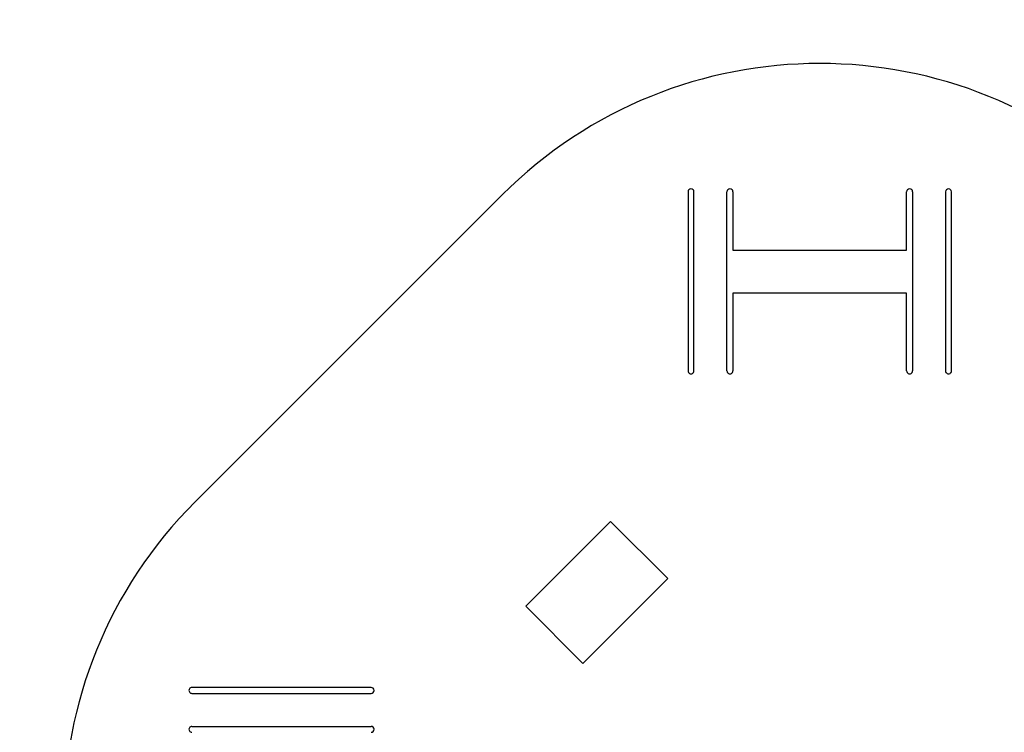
# Model space of a CAD drawing. Header units: millimetres. Extents: x -53 to 51, y -51 to 53.
# Tile 3 of 4: x -53 to 12, y 6 to 53. Entities that reach past the tile are written whole.
import ezdxf

# ---------------------------------------------------------------- set-up
doc = ezdxf.new("R2010")
doc.units = ezdxf.units.MM
doc.layers.add('Shape2DView028', color=7, linetype='CONTINUOUS')

msp = doc.modelspace()

# ---------------------------------------------------------------- linework, layer by layer
at = {"layer": 'Shape2DView028'}
for p, q in [((-41.7193, 21.2132), (-21.2132, 41.7193)), ((-8.8, 41.9296), (-8.8, 29.9624)), ((-8.4, 29.9624), (-8.4, 41.9296)), ((-6.2, 29.9624), (-6.2, 41.9296)), ((-5.8, 41.9296), (-5.8, 38.0296)), ((5.8, 38.0296), (5.8, 41.9296)), ((6.2, 41.9296), (6.2, 29.9624)), ((8.4, 41.9296), (8.4, 29.9624)), ((8.8, 29.9624), (8.8, 41.9296)), ((-5.8, 38.0296), (5.8, 38.0296)), ((5.8, 35.1624), (-5.8, 35.1624)), ((-5.8, 35.1624), (-5.8, 29.9624)), ((5.8, 29.9624), (5.8, 35.1624)), ((-13.9675, 19.893), (-19.6385, 14.222)), ((-10.1491, 16.0747), (-13.9675, 19.893)), ((-15.8201, 10.4037), (-10.1491, 16.0747)), ((-19.6385, 14.222), (-15.8201, 10.4037)), ((-29.9624, 8.8), (-41.9296, 8.8)), ((-41.9296, 8.4), (-29.9624, 8.4)), ((-41.9296, 6.2), (-29.9624, 6.2))]:
    msp.add_line(p, q, dxfattribs=at)
for centre, major_axis, start_param, end_param in [((0, 20.5061), (-13.0225, 27.0262), 5.04877, 0.336376), ((-8.6, 41.9296), (-0.08682, 0.18017), 4.26337, 1.12177), ((-6, 41.9296), (-0.08682, 0.18017), 4.26337, 1.12177), ((6, 41.9296), (-0.08682, 0.18017), 4.26337, 1.12177), ((8.6, 41.9296), (-0.08682, 0.18017), 4.26337, 1.12177), ((-8.6, 29.9624), (-0.08682, 0.18017), 1.12177, 4.26337), ((-6, 29.9624), (-0.08682, 0.18017), 1.12177, 4.26337), ((6, 29.9624), (-0.08682, 0.18017), 1.12177, 4.26337), ((8.6, 29.9624), (-0.08682, 0.18017), 1.12177, 4.26337), ((-20.5061, 0), (-13.0225, 27.0262), 0.336376, 1.90717), ((-41.9296, 8.6), (-0.08682, 0.18017), 5.83416, 2.69257), ((-29.9624, 8.6), (-0.08682, 0.18017), 2.69257, 5.83416), ((-41.9296, 6), (-0.08682, 0.18017), 5.83416, 2.69257), ((-29.9624, 6), (-0.08682, 0.18017), 2.69257, 5.83416)]:
    msp.add_ellipse(centre, major_axis=major_axis, ratio=1, start_param=start_param, end_param=end_param, dxfattribs=at)

doc.saveas('drawing.dxf')
